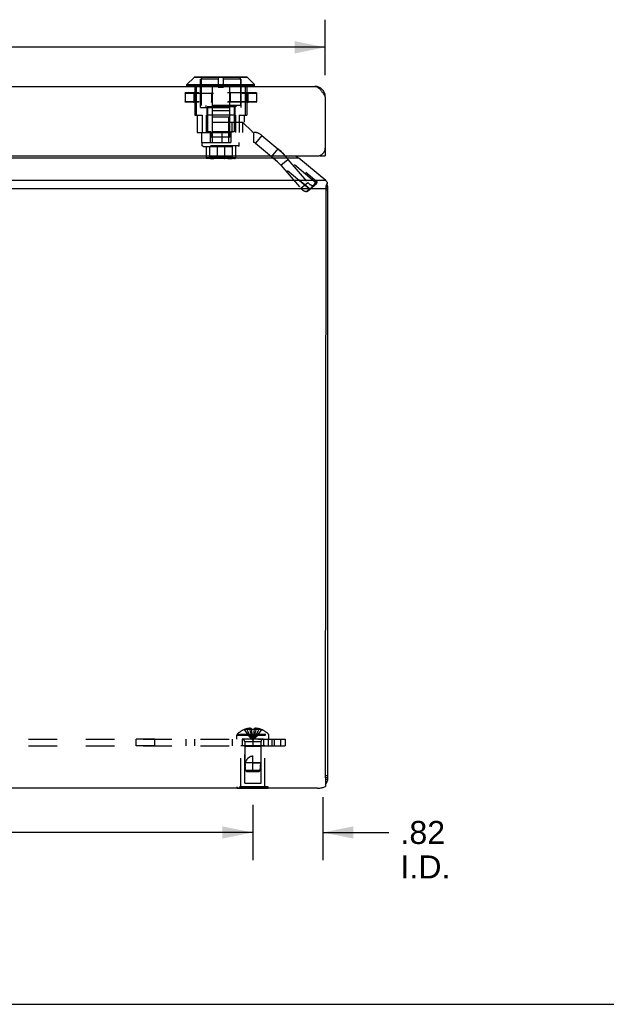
# Model space of a CAD drawing. Header units: inches. Extents: x 0 to 60.7, y 0 to 39.3.
# Tile 2 of 9: x 23.5 to 30.4, y 0 to 11.5. Entities that reach past the tile are written whole.
import ezdxf

# ---------------------------------------------------------------- set-up
doc = ezdxf.new("R2010")
doc.units = ezdxf.units.IN
doc.header["$LTSCALE"] = 3.339286
doc.header["$MEASUREMENT"] = 0
doc.linetypes.add('HIDDEN', pattern=[0.2, 0.1, -0.1])
doc.layers.get('0').update_dxf_attribs({"linetype": 'CONTINUOUS'})
for name, color, linetype in [('02___PRT_ALL_AXES', 7, 'CONTINUOUS'), ('06___PRT_ALL_SURFS', 7, 'CONTINUOUS'), ('DEFAULT_2', 8, 'HIDDEN'), ('DIMENSIONS', 7, 'CONTINUOUS')]:
    doc.layers.add(name, color=color, linetype=linetype)
doc.styles.get("Standard").update_dxf_attribs({"font": 'arial.ttf'})
doc.dimstyles.new('DIMSTYLE_1', dxfattribs={"dimtxt": 0.267857, "dimasz": 0.357143, "dimexe": 0.09, "dimexo": 0.07, "dimgap": 0.0375, "dimtad": 0, "dimtih": 1, "dimtoh": 1, "dimzin": 4, "dimdsep": 46, "dimtxsty": 'Standard', "dimblk": '_FILLED', "dimblk1": '_FILLED', "dimblk2": '_FILLED', "dimcen": 0.09, "dimazin": 1, "dimtfac": 1, "dimtofl": 0, "dimtmove": 0, "dimatfit": 3, "dimldrblk": '_FILLED', "dimfxl": 1, "dimtolj": 1, "dimtzin": 4, "dimarcsym": 0})

# ---------------------------------------------------------------- blocks, each defined once
blk = doc.blocks.new('_FILLED')
at = {"color": 0, "linetype": 'ByBlock'}
blk.add_solid([(0, 0), (-1, 0.2), (-1, -0.2)], dxfattribs=at)
blk = doc.blocks.new('*D8')
at = {"layer": 'DIMENSIONS', "color": 2, "linetype": 'Continuous'}
for p, q in [((17.987, 2.328), (17.987, 1.682)), ((26.237, 2.328), (26.237, 1.682)), ((17.987, 2.004), (21.614, 2.004)), ((26.237, 2.004), (22.609, 2.004))]:
    blk.add_line(p, q, dxfattribs=at)
at = {"layer": 'DIMENSIONS', "color": 2, "linetype": 'Continuous', "xscale": 0.3571428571, "yscale": 0.3571428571, "zscale": 0.3571428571, "rotation": 180}
blk.add_blockref('_FILLED', (17.987, 2.004), dxfattribs=at)
at = {"layer": 'DIMENSIONS', "color": 2, "linetype": 'Continuous', "xscale": 0.3571428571, "yscale": 0.3571428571, "zscale": 0.3571428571}
blk.add_blockref('_FILLED', (26.237, 2.004), dxfattribs=at)
at = {"layer": 'DIMENSIONS', "color": 2, "linetype": 'Continuous', "insert": (22.112, 2.138), "char_height": 0.2679, "width": 0.72789, "attachment_point": 2, "line_spacing_factor": 0.9}
blk.add_mtext('8.25', dxfattribs=at)
blk = doc.blocks.new('*D9')
at = {"layer": 'DIMENSIONS', "color": 2, "linetype": 'Continuous'}
for p, q in [((27.052, 2.416), (27.052, 1.682)), ((26.237, 2.328), (26.237, 1.682)), ((26.237, 2.004), (25.522, 2.004)), ((27.052, 2.004), (27.824, 2.004))]:
    blk.add_line(p, q, dxfattribs=at)
at = {"layer": 'DIMENSIONS', "color": 2, "linetype": 'Continuous', "xscale": 0.3571428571, "yscale": 0.3571428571, "zscale": 0.3571428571}
blk.add_blockref('_FILLED', (26.237, 2.004), dxfattribs=at)
at = {"layer": 'DIMENSIONS', "color": 2, "linetype": 'Continuous', "xscale": 0.3571428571, "yscale": 0.3571428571, "zscale": 0.3571428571, "rotation": 180}
blk.add_blockref('_FILLED', (27.052, 2.004), dxfattribs=at)
at = {"layer": 'DIMENSIONS', "color": 2, "linetype": 'Continuous', "insert": (27.958, 2.138), "char_height": 0.2679, "width": 0.58052, "attachment_point": 1, "line_spacing_factor": 0.9}
blk.add_mtext('.82\\PI.D.', dxfattribs=at)
blk = doc.blocks.new('*D19')
at = {"layer": 'DIMENSIONS', "color": 2, "linetype": 'Continuous'}
for p, q in [((17.141, 10.834), (17.141, 11.482)), ((27.081, 10.834), (27.081, 11.482)), ((17.141, 11.16), (21.001, 11.16)), ((27.081, 11.16), (23.221, 11.16))]:
    blk.add_line(p, q, dxfattribs=at)
at = {"layer": 'DIMENSIONS', "color": 2, "linetype": 'Continuous', "xscale": 0.3571428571, "yscale": 0.3571428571, "zscale": 0.3571428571, "rotation": 180}
blk.add_blockref('_FILLED', (17.141, 11.16), dxfattribs=at)
at = {"layer": 'DIMENSIONS', "color": 2, "linetype": 'Continuous', "xscale": 0.3571428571, "yscale": 0.3571428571, "zscale": 0.3571428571}
blk.add_blockref('_FILLED', (27.081, 11.16), dxfattribs=at)
at = {"layer": 'DIMENSIONS', "color": 2, "linetype": 'Continuous', "insert": (22.111, 11.294), "char_height": 0.2679, "width": 1.95267, "attachment_point": 2, "line_spacing_factor": 0.9}
blk.add_mtext('9.94 DOOR', dxfattribs=at)

msp = doc.modelspace()

# ---------------------------------------------------------------- linework, layer by layer
at = {"color": 7, "linetype": 'Continuous'}
for p, q in [((25.469, 10.726), (25.552, 10.809)), ((26.174, 10.809), (25.552, 10.809)), ((26.169, 10.811), (25.557, 10.811)), ((26.257, 10.726), (26.174, 10.809)), ((25.469, 10.707), (25.469, 10.726)), ((25.469, 10.726), (26.257, 10.726)), ((26.257, 10.707), (25.469, 10.707)), ((26.257, 10.707), (26.257, 10.726)), ((27.021, 9.894), (27.021, 9.899)), ((27.021, 9.894), (27.081, 9.894)), ((27.109, 9.539), (27.098, 9.536)), ((27.1, 9.564), (27.1, 9.538)), ((27.103, 9.545), (27.103, 9.577)), ((27.112, 9.513), (27.091, 9.513)), ((27.112, 9.493), (27.091, 9.493)), ((27.112, 2.666), (27.083, 2.666)), ((27.112, 2.64), (27.083, 2.64)), ((27.109, 2.617), (27.083, 2.622)), ((27.093, 2.575), (27.083, 2.582)), ((27.09, 2.571), (27.083, 2.576)), ((0, 0), (60.714, 0))]:
    msp.add_line(p, q, dxfattribs=at)
at = {"color": 3, "linetype": 'Continuous'}
for p, q in [((17.261, 10.704), (26.961, 10.704)), ((27.081, 10.584), (27.081, 9.894)), ((17.231, 9.894), (26.991, 9.894)), ((26.771, 9.868), (17.452, 9.868)), ((27.087, 9.605), (26.771, 9.868)), ((27.087, 9.605), (17.136, 9.605)), ((17.132, 9.513), (27.091, 9.513)), ((27.083, 2.64), (27.091, 9.524)), ((27.112, 2.64), (27.112, 9.513)), ((27.083, 2.64), (27.083, 2.54)), ((26.992, 2.52), (17.232, 2.52))]:
    msp.add_line(p, q, dxfattribs=at)
for points in [[(26.961, 10.704), (26.965, 10.704), (26.97, 10.703), (26.974, 10.702), (26.978, 10.701), (26.982, 10.699), (26.987, 10.697), (26.991, 10.695), (26.995, 10.692), (27, 10.689), (27.004, 10.686), (27.008, 10.682), (27.012, 10.678), (27.017, 10.674), (27.021, 10.669), (27.025, 10.664), (27.03, 10.659), (27.034, 10.654), (27.038, 10.648), (27.042, 10.642), (27.047, 10.636), (27.051, 10.63), (27.055, 10.624), (27.06, 10.617), (27.064, 10.611), (27.068, 10.604), (27.072, 10.598), (27.077, 10.591), (27.081, 10.584)], [(26.771, 9.868), (26.767, 9.87), (26.763, 9.873), (26.759, 9.875), (26.755, 9.878), (26.751, 9.881), (26.747, 9.885), (26.743, 9.888), (26.739, 9.891), (26.735, 9.894)], [(27.087, 9.605), (27.087, 9.604), (27.088, 9.603), (27.088, 9.602), (27.089, 9.602), (27.09, 9.601), (27.09, 9.6)], [(27.094, 9.596), (27.093, 9.597), (27.093, 9.598), (27.092, 9.598), (27.091, 9.599), (27.091, 9.6), (27.09, 9.6)], [(27.091, 9.524), (27.091, 9.528), (27.091, 9.531), (27.092, 9.535), (27.092, 9.538), (27.093, 9.542), (27.093, 9.545), (27.094, 9.549), (27.095, 9.552), (27.096, 9.555), (27.097, 9.558), (27.099, 9.561), (27.1, 9.564)], [(27.094, 9.596), (27.094, 9.596), (27.095, 9.596), (27.095, 9.596), (27.095, 9.595), (27.096, 9.595), (27.096, 9.595)], [(27.096, 9.595), (27.097, 9.594), (27.098, 9.593), (27.099, 9.592), (27.1, 9.59), (27.101, 9.589), (27.101, 9.588), (27.102, 9.586), (27.102, 9.585), (27.103, 9.583), (27.103, 9.581), (27.103, 9.58), (27.103, 9.578), (27.103, 9.577)], [(27.103, 9.577), (27.103, 9.576), (27.103, 9.574), (27.103, 9.572), (27.102, 9.57), (27.102, 9.569), (27.101, 9.567), (27.101, 9.565), (27.1, 9.564)], [(26.992, 2.52), (27.001, 2.52), (27.01, 2.52), (27.019, 2.521), (27.028, 2.523), (27.037, 2.525), (27.046, 2.527), (27.055, 2.53), (27.065, 2.533), (27.074, 2.536), (27.083, 2.54)]]:
    msp.add_lwpolyline(points, dxfattribs=at)
at = {"color": 7, "linetype": 'Continuous'}
for points in [[(27.092, 9.526), (27.093, 9.527), (27.093, 9.529), (27.094, 9.53), (27.095, 9.531), (27.095, 9.533), (27.096, 9.534), (27.097, 9.535), (27.099, 9.537), (27.1, 9.538)], [(27.103, 9.545), (27.103, 9.544), (27.103, 9.544), (27.103, 9.543), (27.103, 9.542), (27.103, 9.542), (27.102, 9.541), (27.102, 9.54), (27.101, 9.54), (27.101, 9.539), (27.1, 9.538)], [(27.091, 9.519), (27.091, 9.52), (27.091, 9.521), (27.092, 9.523)], [(27.092, 9.523), (27.092, 9.524), (27.092, 9.526)]]:
    msp.add_lwpolyline(points, dxfattribs=at)
for centre, radius, start, end in [((25.557, 10.804), 0.0071, 90, 135), ((26.169, 10.804), 0.0071, 45, 90), ((25.472, 10.707), 0.00305, 180, 270.0001), ((26.254, 10.707), 0.00305, 269.9999, 360)]:
    msp.add_arc(centre, radius, start, end, dxfattribs=at)
at = {"color": 3, "linetype": 'Continuous'}
for centre, radius, start, end in [((26.961, 10.584), 0.12, 0, 90), ((26.794, 9.914), 0.06, 198.8094, 201.1056), ((26.991, 9.984), 0.09, 270, 360), ((26.992, 9.513), 0.12, 0, 21.3684), ((26.992, 2.64), 0.12, 319.5835, 360)]:
    msp.add_arc(centre, radius, start, end, dxfattribs=at)
at = {"layer": '02___PRT_ALL_AXES', "color": 8, "linetype": 'HIDDEN'}
for p, q in [((25.096, 3.091), (24.878, 3.091)), ((24.878, 3.016), (24.878, 3.091)), ((25.096, 3.016), (24.878, 3.016)), ((25.096, 3.016), (25.096, 3.091)), ((26.377, 3.016), (26.097, 3.016)), ((26.097, 2.537), (26.097, 3.016)), ((26.362, 3.091), (26.112, 3.091)), ((26.112, 3.091), (26.112, 3.016)), ((26.362, 3.091), (26.362, 3.016)), ((26.377, 2.537), (26.377, 3.016))]:
    msp.add_line(p, q, dxfattribs=at)
at = {"layer": '06___PRT_ALL_SURFS', "color": 8, "linetype": 'HIDDEN'}
for p, q in [((26.417, 2.537), (26.056, 2.537)), ((26.056, 2.52), (26.056, 2.537)), ((26.146, 2.52), (26.146, 2.537)), ((26.327, 2.52), (26.327, 2.537)), ((26.417, 2.52), (26.417, 2.537))]:
    msp.add_line(p, q, dxfattribs=at)
at = {"layer": '06___PRT_ALL_SURFS', "color": 7, "linetype": 'Continuous'}
for p, q in [((26.056, 2.516), (26.056, 2.52)), ((26.417, 2.516), (26.056, 2.516)), ((26.146, 2.516), (26.146, 2.52)), ((26.327, 2.516), (26.327, 2.52)), ((26.417, 2.516), (26.417, 2.52))]:
    msp.add_line(p, q, dxfattribs=at)
at = {"layer": 'DEFAULT_2', "color": 8, "linetype": 'HIDDEN'}
for p, q in [((25.625, 10.456), (25.625, 10.811)), ((25.833, 10.811), (25.833, 10.694)), ((25.893, 10.694), (25.893, 10.811)), ((26.1, 10.456), (26.1, 10.811)), ((25.561, 10.704), (25.561, 10.368)), ((25.578, 10.704), (25.578, 10.368)), ((25.633, 10.789), (25.633, 10.482)), ((25.833, 10.789), (25.633, 10.789)), ((25.762, 10.704), (25.762, 10.368)), ((25.833, 10.694), (25.893, 10.694)), ((26.093, 10.789), (25.893, 10.789)), ((25.964, 10.704), (25.964, 10.368)), ((26.093, 10.789), (26.093, 10.482)), ((26.147, 10.704), (26.147, 10.368)), ((26.165, 10.704), (26.165, 10.368)), ((25.446, 10.626), (25.446, 10.523)), ((25.446, 10.626), (25.446, 10.523)), ((25.446, 10.626), (26.28, 10.626)), ((25.447, 10.626), (25.447, 10.523)), ((26.277, 10.629), (25.449, 10.629)), ((25.548, 10.626), (25.548, 10.523)), ((25.563, 10.626), (25.563, 10.523)), ((25.565, 10.626), (25.565, 10.523)), ((25.754, 10.626), (25.754, 10.523)), ((25.757, 10.626), (25.757, 10.523)), ((25.969, 10.626), (25.969, 10.523)), ((25.972, 10.626), (25.972, 10.523)), ((26.161, 10.626), (26.161, 10.523)), ((26.163, 10.626), (26.163, 10.523)), ((26.178, 10.626), (26.178, 10.523)), ((26.279, 10.626), (26.279, 10.523)), ((26.28, 10.626), (26.28, 10.523)), ((26.28, 10.626), (26.28, 10.523)), ((26.28, 10.523), (25.446, 10.523)), ((26.277, 10.52), (25.449, 10.52)), ((25.625, 10.456), (26.1, 10.456)), ((26.093, 10.482), (25.633, 10.482)), ((25.688, 10.482), (25.688, 10.466)), ((26.038, 10.466), (25.688, 10.466)), ((25.7, 10.456), (25.7, 10.168)), ((25.708, 10.466), (25.708, 10.176)), ((26.018, 10.466), (26.018, 10.176)), ((26.026, 10.456), (26.026, 10.287)), ((26.038, 10.482), (26.038, 10.466)), ((25.561, 10.368), (25.648, 10.368)), ((25.589, 10.368), (25.589, 10.168)), ((25.648, 10.368), (25.648, 10.168)), ((25.692, 10.368), (25.692, 10.168)), ((26.034, 10.368), (25.692, 10.368)), ((25.763, 10.419), (25.763, 10.111)), ((25.963, 10.419), (25.763, 10.419)), ((25.768, 10.048), (25.768, 10.348)), ((25.768, 10.348), (25.958, 10.348)), ((25.958, 10.048), (25.958, 10.348)), ((25.963, 10.419), (25.963, 10.111)), ((26.034, 10.368), (26.034, 10.168)), ((26.078, 10.368), (26.165, 10.368)), ((26.078, 10.368), (26.078, 10.168)), ((26.137, 10.368), (26.137, 10.287)), ((25.762, 10.287), (25.762, 10.168)), ((25.762, 10.287), (26.137, 10.287)), ((25.991, 10.287), (25.991, 10.168)), ((26.037, 10.286), (26.115, 10.286)), ((26.037, 10.168), (26.037, 10.286)), ((26.234, 10.176), (26.115, 10.286)), ((26.118, 10.287), (26.118, 10.168)), ((25.589, 10.168), (25.643, 10.168)), ((25.643, 10.168), (26.246, 10.168)), ((25.643, 10.05), (25.643, 10.168)), ((25.746, 10.176), (25.708, 10.176)), ((25.743, 10.05), (25.743, 10.168)), ((25.746, 10.176), (25.746, 10.111)), ((25.98, 10.111), (25.746, 10.111)), ((25.965, 10.176), (25.761, 10.176)), ((25.761, 10.176), (25.761, 10.111)), ((25.879, 10.05), (25.879, 10.168)), ((25.965, 10.176), (25.965, 10.111)), ((26.018, 10.176), (25.98, 10.176)), ((25.98, 10.176), (25.98, 10.111)), ((25.983, 10.05), (25.983, 10.168)), ((26.234, 10.168), (26.234, 10.176)), ((26.246, 10.168), (26.246, 10.05)), ((26.342, 10.133), (26.267, 10.043)), ((26.342, 10.133), (26.983, 9.596)), ((25.643, 10.05), (26.246, 10.05)), ((25.648, 10.048), (26.078, 10.048)), ((25.648, 10.011), (25.648, 10.048)), ((26.078, 10.011), (25.648, 10.011)), ((25.658, 10.002), (25.648, 10.011)), ((25.658, 10.002), (26.068, 10.002)), ((25.692, 10.002), (25.692, 9.872)), ((25.732, 10.002), (25.732, 9.872)), ((25.819, 10.002), (25.819, 9.872)), ((25.907, 10.002), (25.907, 9.872)), ((25.994, 10.002), (25.994, 9.872)), ((26.034, 10.002), (26.034, 9.872)), ((26.068, 10.002), (26.078, 10.011)), ((26.078, 10.011), (26.078, 10.048)), ((26.267, 10.043), (26.907, 9.506)), ((25.982, 9.875), (25.744, 9.875)), ((25.744, 9.875), (25.744, 9.874)), ((25.982, 9.875), (25.982, 9.874)), ((26.456, 9.884), (26.532, 9.974)), ((26.034, 9.872), (25.692, 9.872)), ((26.023, 9.862), (25.703, 9.862)), ((25.722, 9.872), (25.722, 9.866)), ((25.722, 9.866), (26.004, 9.866)), ((25.997, 9.873), (25.729, 9.873)), ((25.729, 9.873), (25.729, 9.872)), ((25.99, 9.874), (25.736, 9.874)), ((25.736, 9.874), (25.736, 9.873)), ((25.983, 9.862), (25.983, 9.862)), ((25.99, 9.874), (25.99, 9.873)), ((25.997, 9.873), (25.997, 9.872)), ((26.004, 9.872), (26.004, 9.866)), ((26.563, 9.785), (26.644, 9.853)), ((26.896, 9.506), (26.563, 9.785)), ((26.563, 9.785), (26.795, 9.516)), ((26.977, 9.573), (26.644, 9.853)), ((26.644, 9.853), (26.877, 9.584)), ((26.795, 9.516), (26.877, 9.584)), ((26.87, 9.48), (26.952, 9.548)), ((26.871, 9.481), (26.953, 9.549)), ((26.896, 9.506), (26.977, 9.573)), ((26.907, 9.506), (26.983, 9.596)), ((26.977, 9.573), (26.953, 9.549)), ((26.896, 9.506), (26.871, 9.481)), ((26.202, 3.204), (26.202, 3.219)), ((26.271, 3.204), (26.271, 3.219)), ((26.05, 3.137), (26.423, 3.137)), ((26.05, 3.091), (26.05, 3.137)), ((26.056, 3.152), (26.417, 3.152)), ((26.137, 3.204), (26.137, 3.204)), ((26.138, 3.204), (26.137, 3.204)), ((26.221, 3.204), (26.138, 3.204)), ((26.168, 3.204), (26.168, 3.214)), ((26.221, 3.204), (26.221, 3.214)), ((26.221, 3.204), (26.223, 3.182)), ((26.221, 3.204), (26.221, 3.204)), ((26.223, 3.182), (26.226, 3.16)), ((26.225, 3.16), (26.228, 3.139)), ((26.228, 3.139), (26.231, 3.119)), ((26.252, 3.204), (26.25, 3.182)), ((26.252, 3.214), (26.252, 3.204)), ((26.335, 3.204), (26.252, 3.204)), ((26.252, 3.204), (26.252, 3.204)), ((26.305, 3.204), (26.305, 3.214)), ((26.336, 3.204), (26.335, 3.204)), ((26.336, 3.204), (26.336, 3.204)), ((26.423, 3.091), (26.423, 3.137)), ((17.612, 3.091), (26.612, 3.091)), ((17.612, 3.016), (26.612, 3.016)), ((25.454, 3.091), (25.454, 3.016)), ((25.555, 3.091), (25.555, 3.016)), ((25.995, 3.091), (25.995, 3.016)), ((26.112, 3.091), (26.112, 3.016)), ((26.142, 3.006), (26.132, 3.016)), ((26.332, 3.006), (26.142, 3.006)), ((26.142, 2.578), (26.142, 3.006)), ((26.331, 3.062), (26.143, 3.062)), ((26.143, 3.062), (26.143, 2.816)), ((26.237, 3.091), (26.237, 3.016)), ((26.331, 3.062), (26.331, 2.816)), ((26.332, 3.006), (26.342, 3.016)), ((26.332, 2.578), (26.332, 3.006)), ((26.418, 3.016), (26.418, 3.091)), ((26.457, 3.091), (26.457, 3.016)), ((26.487, 3.091), (26.487, 3.016)), ((26.56, 3.091), (26.56, 3.016)), ((26.612, 3.091), (26.612, 3.016)), ((26.237, 2.716), (26.237, 2.896)), ((26.331, 2.816), (26.143, 2.816)), ((26.152, 2.726), (26.143, 2.816)), ((26.237, 2.816), (26.331, 2.816)), ((26.322, 2.726), (26.331, 2.816)), ((26.322, 2.726), (26.152, 2.726)), ((26.163, 2.716), (26.152, 2.726)), ((26.163, 2.716), (26.311, 2.716)), ((26.311, 2.716), (26.322, 2.726)), ((26.142, 2.578), (26.332, 2.578))]:
    msp.add_line(p, q, dxfattribs=at)
for points in [[(25.449, 10.629), (25.448, 10.629), (25.448, 10.629), (25.447, 10.628), (25.447, 10.628), (25.447, 10.627), (25.446, 10.627), (25.446, 10.626)], [(25.446, 10.626), (25.446, 10.627), (25.447, 10.627), (25.447, 10.628), (25.447, 10.628), (25.448, 10.629), (25.448, 10.629), (25.449, 10.629), (25.449, 10.629)], [(25.449, 10.629), (25.449, 10.629), (25.448, 10.629), (25.448, 10.629), (25.448, 10.628), (25.447, 10.628), (25.447, 10.627), (25.447, 10.627), (25.447, 10.626)], [(25.565, 10.629), (25.565, 10.629), (25.564, 10.629), (25.564, 10.629), (25.564, 10.628), (25.563, 10.628), (25.563, 10.627), (25.563, 10.627), (25.563, 10.626)], [(25.565, 10.629), (25.565, 10.629), (25.565, 10.629), (25.565, 10.629), (25.565, 10.628), (25.565, 10.628), (25.565, 10.627), (25.565, 10.627), (25.565, 10.626)], [(25.756, 10.629), (25.756, 10.629), (25.755, 10.629), (25.755, 10.629), (25.755, 10.628), (25.755, 10.628), (25.754, 10.627), (25.754, 10.627), (25.754, 10.626)], [(25.756, 10.629), (25.756, 10.629), (25.756, 10.629), (25.757, 10.629), (25.757, 10.628), (25.757, 10.628), (25.757, 10.627), (25.757, 10.627), (25.757, 10.626)], [(25.97, 10.629), (25.97, 10.629), (25.97, 10.629), (25.969, 10.629), (25.969, 10.628), (25.969, 10.628), (25.969, 10.627), (25.969, 10.627), (25.969, 10.626)], [(25.97, 10.629), (25.97, 10.629), (25.971, 10.629), (25.971, 10.629), (25.971, 10.628), (25.971, 10.628), (25.972, 10.627), (25.972, 10.627), (25.972, 10.626)], [(26.161, 10.629), (26.161, 10.629), (26.162, 10.629), (26.162, 10.629), (26.162, 10.628), (26.163, 10.628), (26.163, 10.627), (26.163, 10.627), (26.163, 10.626)], [(26.161, 10.629), (26.161, 10.629), (26.161, 10.629), (26.161, 10.629), (26.161, 10.628), (26.161, 10.628), (26.161, 10.627), (26.161, 10.627), (26.161, 10.626)], [(26.28, 10.626), (26.28, 10.627), (26.279, 10.627), (26.279, 10.628), (26.279, 10.628), (26.278, 10.629), (26.278, 10.629), (26.277, 10.629), (26.277, 10.629)], [(26.277, 10.629), (26.277, 10.629), (26.278, 10.629), (26.278, 10.629), (26.278, 10.628), (26.279, 10.628), (26.279, 10.627), (26.279, 10.627), (26.279, 10.626)], [(26.277, 10.629), (26.278, 10.629), (26.278, 10.629), (26.279, 10.628), (26.279, 10.628), (26.279, 10.627), (26.28, 10.627), (26.28, 10.626)], [(25.446, 10.523), (25.446, 10.522), (25.447, 10.522), (25.447, 10.521), (25.447, 10.521), (25.448, 10.52), (25.448, 10.52), (25.449, 10.52), (25.449, 10.52)], [(25.449, 10.52), (25.448, 10.52), (25.448, 10.52), (25.447, 10.521), (25.447, 10.521), (25.447, 10.522), (25.446, 10.522), (25.446, 10.523)], [(25.449, 10.52), (25.449, 10.52), (25.448, 10.52), (25.448, 10.52), (25.448, 10.521), (25.447, 10.521), (25.447, 10.522), (25.447, 10.522), (25.447, 10.523)], [(25.565, 10.52), (25.565, 10.52), (25.564, 10.52), (25.564, 10.52), (25.564, 10.521), (25.563, 10.521), (25.563, 10.522), (25.563, 10.522), (25.563, 10.523)], [(25.565, 10.52), (25.565, 10.52), (25.565, 10.52), (25.565, 10.52), (25.565, 10.521), (25.565, 10.521), (25.565, 10.522), (25.565, 10.522), (25.565, 10.523)], [(25.756, 10.52), (25.756, 10.52), (25.755, 10.52), (25.755, 10.52), (25.755, 10.521), (25.755, 10.521), (25.754, 10.522), (25.754, 10.522), (25.754, 10.523)], [(25.756, 10.52), (25.756, 10.52), (25.756, 10.52), (25.757, 10.52), (25.757, 10.521), (25.757, 10.521), (25.757, 10.522), (25.757, 10.522), (25.757, 10.523)], [(25.97, 10.52), (25.97, 10.52), (25.97, 10.52), (25.969, 10.52), (25.969, 10.521), (25.969, 10.521), (25.969, 10.522), (25.969, 10.522), (25.969, 10.523)], [(25.97, 10.52), (25.97, 10.52), (25.971, 10.52), (25.971, 10.52), (25.971, 10.521), (25.971, 10.521), (25.972, 10.522), (25.972, 10.522), (25.972, 10.523)], [(26.161, 10.52), (26.161, 10.52), (26.161, 10.52), (26.161, 10.52), (26.161, 10.521), (26.161, 10.521), (26.161, 10.522), (26.161, 10.522), (26.161, 10.523)], [(26.161, 10.52), (26.161, 10.52), (26.162, 10.52), (26.162, 10.52), (26.162, 10.521), (26.163, 10.521), (26.163, 10.522), (26.163, 10.522), (26.163, 10.523)], [(26.277, 10.52), (26.278, 10.52), (26.278, 10.52), (26.279, 10.521), (26.279, 10.521), (26.279, 10.522), (26.28, 10.522), (26.28, 10.523)], [(26.277, 10.52), (26.277, 10.52), (26.278, 10.52), (26.278, 10.52), (26.278, 10.521), (26.279, 10.521), (26.279, 10.522), (26.279, 10.522), (26.279, 10.523)], [(26.277, 10.52), (26.277, 10.52), (26.278, 10.52), (26.278, 10.52), (26.279, 10.521), (26.279, 10.521), (26.279, 10.522), (26.28, 10.522), (26.28, 10.523)], [(26.456, 9.884), (26.47, 9.872), (26.484, 9.86), (26.497, 9.848), (26.511, 9.836), (26.524, 9.823), (26.537, 9.811), (26.55, 9.798), (26.563, 9.785)], [(26.532, 9.974), (26.541, 9.966), (26.55, 9.959), (26.558, 9.951), (26.567, 9.942), (26.575, 9.934), (26.584, 9.926), (26.592, 9.917), (26.6, 9.908), (26.607, 9.9), (26.615, 9.891), (26.623, 9.881), (26.63, 9.872), (26.637, 9.863), (26.644, 9.853)], [(25.703, 9.862), (25.701, 9.862), (25.7, 9.862), (25.699, 9.863), (25.697, 9.863), (25.696, 9.864), (25.695, 9.865), (25.694, 9.866), (25.693, 9.867), (25.692, 9.868), (25.692, 9.869), (25.692, 9.871), (25.692, 9.872)], [(25.74, 9.862), (25.739, 9.862), (25.738, 9.862), (25.737, 9.863), (25.736, 9.863), (25.735, 9.864), (25.734, 9.865), (25.734, 9.866), (25.733, 9.867), (25.732, 9.868), (25.732, 9.869), (25.732, 9.871), (25.732, 9.872)], [(25.743, 9.862), (25.744, 9.862), (25.744, 9.862), (25.745, 9.863), (25.745, 9.863), (25.746, 9.864), (25.746, 9.864), (25.746, 9.865), (25.746, 9.866)], [(25.743, 9.862), (25.749, 9.862), (25.755, 9.863), (25.762, 9.863), (25.769, 9.862), (25.776, 9.862), (25.781, 9.862)], [(25.743, 9.862), (25.744, 9.862), (25.745, 9.862), (25.746, 9.862), (25.748, 9.862)], [(25.746, 9.866), (25.747, 9.866), (25.749, 9.866), (25.75, 9.866), (25.752, 9.866)], [(25.748, 9.862), (25.751, 9.863), (25.753, 9.863), (25.755, 9.863), (25.757, 9.863), (25.759, 9.863), (25.761, 9.863), (25.764, 9.863), (25.766, 9.863), (25.769, 9.863), (25.773, 9.862)], [(25.752, 9.866), (25.755, 9.866), (25.757, 9.866), (25.759, 9.867), (25.761, 9.867), (25.763, 9.867), (25.765, 9.867), (25.768, 9.867), (25.77, 9.866), (25.772, 9.866), (25.774, 9.866), (25.776, 9.866), (25.778, 9.866), (25.78, 9.866), (25.782, 9.866), (25.784, 9.866)], [(25.773, 9.862), (25.775, 9.862), (25.778, 9.862), (25.78, 9.862), (25.781, 9.862)], [(25.781, 9.862), (25.782, 9.862), (25.782, 9.862), (25.783, 9.863), (25.783, 9.863), (25.783, 9.864), (25.784, 9.864), (25.784, 9.865), (25.784, 9.866)], [(25.822, 9.862), (25.822, 9.862), (25.821, 9.862), (25.821, 9.863), (25.82, 9.863), (25.82, 9.864), (25.82, 9.865), (25.82, 9.866), (25.819, 9.867), (25.819, 9.868), (25.819, 9.869), (25.819, 9.871), (25.819, 9.872)], [(25.904, 9.862), (25.904, 9.862), (25.905, 9.862), (25.905, 9.863), (25.906, 9.863), (25.906, 9.864), (25.906, 9.865), (25.906, 9.866), (25.907, 9.867), (25.907, 9.868), (25.907, 9.869), (25.907, 9.871), (25.907, 9.872)], [(25.954, 9.866), (25.95, 9.866), (25.948, 9.866), (25.946, 9.866), (25.944, 9.866), (25.942, 9.866)], [(25.945, 9.862), (25.944, 9.862), (25.944, 9.862), (25.943, 9.863), (25.943, 9.863), (25.943, 9.864), (25.942, 9.864), (25.942, 9.865), (25.942, 9.866)], [(25.957, 9.863), (25.953, 9.862), (25.951, 9.862), (25.948, 9.862), (25.946, 9.862), (25.945, 9.862)], [(25.945, 9.862), (25.95, 9.862), (25.957, 9.862), (25.964, 9.863), (25.971, 9.863), (25.977, 9.862), (25.983, 9.862)], [(25.971, 9.866), (25.969, 9.866), (25.967, 9.867), (25.965, 9.867), (25.963, 9.867), (25.961, 9.867), (25.958, 9.867), (25.956, 9.866), (25.954, 9.866)], [(25.975, 9.863), (25.973, 9.863), (25.971, 9.863), (25.969, 9.863), (25.967, 9.863), (25.965, 9.863), (25.962, 9.863), (25.96, 9.863), (25.957, 9.863)], [(25.98, 9.866), (25.979, 9.866), (25.977, 9.866), (25.976, 9.866), (25.974, 9.866), (25.971, 9.866)], [(25.983, 9.862), (25.982, 9.862), (25.981, 9.862), (25.98, 9.862), (25.978, 9.862), (25.975, 9.863)], [(25.983, 9.862), (25.982, 9.862), (25.982, 9.862), (25.981, 9.863), (25.981, 9.863), (25.98, 9.864), (25.98, 9.864), (25.98, 9.865), (25.98, 9.866)], [(25.986, 9.862), (25.987, 9.862), (25.988, 9.862), (25.989, 9.863), (25.99, 9.863), (25.991, 9.864), (25.992, 9.865), (25.992, 9.866), (25.993, 9.867), (25.993, 9.868), (25.994, 9.869), (25.994, 9.871), (25.994, 9.872)], [(26.023, 9.862), (26.025, 9.862), (26.026, 9.862), (26.027, 9.863), (26.029, 9.863), (26.03, 9.864), (26.031, 9.865), (26.032, 9.866), (26.033, 9.867), (26.034, 9.868), (26.034, 9.869), (26.034, 9.871), (26.034, 9.872)], [(26.952, 9.548), (26.951, 9.547), (26.95, 9.547), (26.949, 9.546), (26.948, 9.546), (26.947, 9.545), (26.946, 9.545), (26.945, 9.544), (26.944, 9.544), (26.943, 9.544), (26.941, 9.544), (26.94, 9.544), (26.939, 9.544), (26.937, 9.544), (26.936, 9.544), (26.935, 9.544), (26.933, 9.544), (26.932, 9.545), (26.93, 9.545), (26.928, 9.546), (26.927, 9.546), (26.925, 9.547), (26.924, 9.547), (26.922, 9.548), (26.92, 9.549), (26.919, 9.55), (26.917, 9.55), (26.915, 9.551), (26.913, 9.552), (26.912, 9.553), (26.91, 9.554), (26.908, 9.556), (26.906, 9.557), (26.905, 9.558), (26.903, 9.559), (26.901, 9.561), (26.899, 9.562), (26.897, 9.563), (26.896, 9.565), (26.894, 9.566), (26.892, 9.568), (26.89, 9.57), (26.889, 9.571), (26.887, 9.573), (26.885, 9.575), (26.883, 9.576), (26.882, 9.578), (26.88, 9.58), (26.878, 9.582), (26.877, 9.584)], [(26.938, 9.542), (26.937, 9.542), (26.937, 9.542), (26.937, 9.542), (26.937, 9.542), (26.937, 9.541), (26.937, 9.541), (26.936, 9.541), (26.936, 9.54), (26.935, 9.54), (26.935, 9.54), (26.934, 9.539), (26.934, 9.538), (26.933, 9.538), (26.933, 9.537), (26.932, 9.536), (26.931, 9.536), (26.93, 9.535), (26.93, 9.534), (26.929, 9.533), (26.928, 9.533), (26.927, 9.532), (26.926, 9.531), (26.925, 9.53), (26.924, 9.529), (26.923, 9.528), (26.921, 9.527)], [(26.953, 9.549), (26.952, 9.548), (26.952, 9.548)], [(26.984, 9.588), (26.983, 9.587), (26.983, 9.586), (26.982, 9.584), (26.982, 9.583), (26.981, 9.581), (26.98, 9.579), (26.979, 9.577), (26.978, 9.575), (26.977, 9.573)], [(26.978, 9.575), (26.979, 9.577), (26.98, 9.579), (26.981, 9.58), (26.981, 9.582), (26.982, 9.583), (26.982, 9.585), (26.983, 9.586), (26.983, 9.587)], [(26.984, 9.589), (26.984, 9.59), (26.984, 9.591), (26.984, 9.592), (26.984, 9.593), (26.984, 9.594), (26.984, 9.594), (26.983, 9.595), (26.983, 9.596), (26.983, 9.596)], [(26.983, 9.596), (26.983, 9.595), (26.983, 9.595), (26.984, 9.594), (26.984, 9.594), (26.984, 9.593), (26.984, 9.592), (26.984, 9.591), (26.984, 9.59), (26.984, 9.588)], [(26.87, 9.48), (26.869, 9.479), (26.869, 9.479), (26.868, 9.478), (26.867, 9.478), (26.866, 9.477), (26.865, 9.477), (26.863, 9.477), (26.862, 9.476), (26.861, 9.476), (26.86, 9.476), (26.859, 9.476), (26.857, 9.476), (26.856, 9.476), (26.854, 9.476), (26.853, 9.476), (26.852, 9.477), (26.85, 9.477), (26.849, 9.477), (26.847, 9.478), (26.845, 9.478), (26.844, 9.479), (26.842, 9.479), (26.84, 9.48), (26.839, 9.481), (26.837, 9.482), (26.835, 9.483), (26.834, 9.483), (26.832, 9.484), (26.83, 9.485), (26.828, 9.487), (26.827, 9.488), (26.825, 9.489), (26.823, 9.49), (26.821, 9.491), (26.82, 9.493), (26.818, 9.494), (26.816, 9.496), (26.814, 9.497), (26.812, 9.499), (26.811, 9.5), (26.809, 9.502), (26.807, 9.503), (26.805, 9.505), (26.804, 9.507), (26.802, 9.509), (26.8, 9.51), (26.799, 9.512), (26.797, 9.514), (26.795, 9.516)], [(26.871, 9.481), (26.87, 9.48), (26.87, 9.48)], [(26.907, 9.506), (26.906, 9.506), (26.906, 9.506), (26.905, 9.506), (26.905, 9.507), (26.904, 9.507), (26.903, 9.507), (26.902, 9.507), (26.902, 9.507), (26.901, 9.507), (26.9, 9.507), (26.899, 9.506), (26.898, 9.506), (26.897, 9.506), (26.896, 9.506)], [(26.202, 3.219), (26.198, 3.219), (26.194, 3.218), (26.189, 3.218), (26.185, 3.217), (26.181, 3.217), (26.177, 3.216), (26.173, 3.215), (26.168, 3.214)], [(26.221, 3.214), (26.219, 3.215), (26.216, 3.216), (26.214, 3.217), (26.211, 3.217), (26.209, 3.218), (26.206, 3.218), (26.204, 3.219), (26.202, 3.219)], [(26.271, 3.219), (26.269, 3.219), (26.267, 3.218), (26.264, 3.218), (26.262, 3.217), (26.259, 3.217), (26.257, 3.216), (26.254, 3.215), (26.252, 3.214)], [(26.305, 3.214), (26.301, 3.215), (26.296, 3.216), (26.292, 3.217), (26.288, 3.217), (26.284, 3.218), (26.28, 3.218), (26.275, 3.219), (26.271, 3.219)], [(26.137, 3.204), (26.151, 3.182), (26.166, 3.16), (26.182, 3.139), (26.199, 3.119), (26.217, 3.099), (26.237, 3.08)], [(26.168, 3.204), (26.177, 3.182), (26.188, 3.16), (26.199, 3.139), (26.211, 3.119), (26.223, 3.099), (26.237, 3.08)], [(26.202, 3.204), (26.206, 3.182), (26.212, 3.16), (26.217, 3.139), (26.223, 3.119), (26.23, 3.099), (26.237, 3.08)], [(26.252, 3.204), (26.247, 3.204), (26.242, 3.204), (26.237, 3.204), (26.231, 3.204), (26.226, 3.204), (26.221, 3.204)], [(26.231, 3.119), (26.234, 3.099), (26.237, 3.08)], [(26.231, 3.119), (26.234, 3.099), (26.237, 3.08)], [(26.271, 3.204), (26.267, 3.182), (26.261, 3.16), (26.256, 3.139), (26.25, 3.119), (26.243, 3.099), (26.237, 3.08)], [(26.305, 3.204), (26.296, 3.182), (26.285, 3.16), (26.274, 3.139), (26.263, 3.119), (26.25, 3.099), (26.237, 3.08)], [(26.336, 3.204), (26.322, 3.182), (26.307, 3.16), (26.291, 3.139), (26.274, 3.119), (26.256, 3.099), (26.237, 3.08)], [(26.25, 3.182), (26.248, 3.16), (26.245, 3.139), (26.242, 3.119), (26.24, 3.099), (26.237, 3.08)], [(26.248, 3.16), (26.245, 3.139), (26.242, 3.119), (26.24, 3.099), (26.237, 3.08)], [(26.152, 2.816), (26.155, 2.823), (26.157, 2.83), (26.159, 2.836), (26.162, 2.842), (26.165, 2.848), (26.168, 2.853), (26.171, 2.858), (26.174, 2.862), (26.177, 2.866), (26.18, 2.87), (26.183, 2.873), (26.186, 2.876), (26.189, 2.879), (26.193, 2.881), (26.196, 2.883), (26.199, 2.885), (26.202, 2.887), (26.206, 2.889), (26.209, 2.89), (26.213, 2.892), (26.217, 2.893), (26.221, 2.894), (26.225, 2.895), (26.228, 2.895), (26.233, 2.896), (26.237, 2.896)], [(26.152, 2.726), (26.151, 2.737), (26.15, 2.749), (26.15, 2.76), (26.149, 2.772), (26.15, 2.784), (26.15, 2.795), (26.151, 2.805), (26.152, 2.816)], [(26.152, 2.726), (26.154, 2.723), (26.16, 2.718)]]:
    msp.add_lwpolyline(points, dxfattribs=at)
for centre, radius, start, end in [((25.655, 10.789), 0.0218, 90, 180), ((26.071, 10.789), 0.0218, 0, 90), ((25.545, 10.626), 0.00273, 0, 90), ((26.181, 10.626), 0.00273, 90, 180), ((25.545, 10.523), 0.00273, 270, 360), ((26.181, 10.523), 0.00273, 180, 270), ((26.246, 10.018), 0.15, 50, 90), ((26.246, 10.018), 0.032, 50, 90), ((25.718, 9.866), 0.004, 270, 360), ((26.008, 9.866), 0.004, 180, 270), ((26.07, 3.137), 0.02, 133.5138, 180), ((26.237, 2.962), 0.262, 112.3357, 133.5138), ((26.237, 2.962), 0.261, 105.1941, 112.0894), ((26.237, 2.962), 0.261, 67.9106, 74.8059), ((26.237, 2.962), 0.262, 46.4862, 67.6643), ((26.403, 3.137), 0.02, 0, 46.4862), ((26.114, 3.062), 0.0282, 0, 90), ((26.359, 3.062), 0.0282, 90, 180)]:
    msp.add_arc(centre, radius, start, end, dxfattribs=at)

# ---------------------------------------------------------------- dimensions: what is measured, and where the dimension line sits
at = {"layer": 'DIMENSIONS', "color": 2, "linetype": 'Continuous'}
for base, p1, p2, text, picture, middle in [((17.141, 11.16), (27.081, 10.764), (17.141, 10.764), '<> DOOR', '*D19', (22.111, 11.16)), ((26.236539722, 2.003812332), (27.051539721, 2.485980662), (26.236539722, 2.398138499), '<>\\PI.D.', '*D9', (28.248509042, 1.802919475))]:
    dim = msp.add_linear_dim(base=base, p1=p1, p2=p2, angle=180, text=text, dimstyle='DIMSTYLE_1', dxfattribs=at)
    dim.commit()
    dim.dimension.update_dxf_attribs({"geometry": picture, "text_midpoint": middle, "dimtype": 160})
dim = msp.add_linear_dim(base=(26.237, 2.004), p1=(17.987, 2.398), p2=(26.237, 2.398), dimstyle='DIMSTYLE_1', dxfattribs=at)
dim.commit()
dim.dimension.update_dxf_attribs({"geometry": '*D8', "text_midpoint": (22.111, 2.002), "dimtype": 160})

doc.saveas('drawing.dxf')
